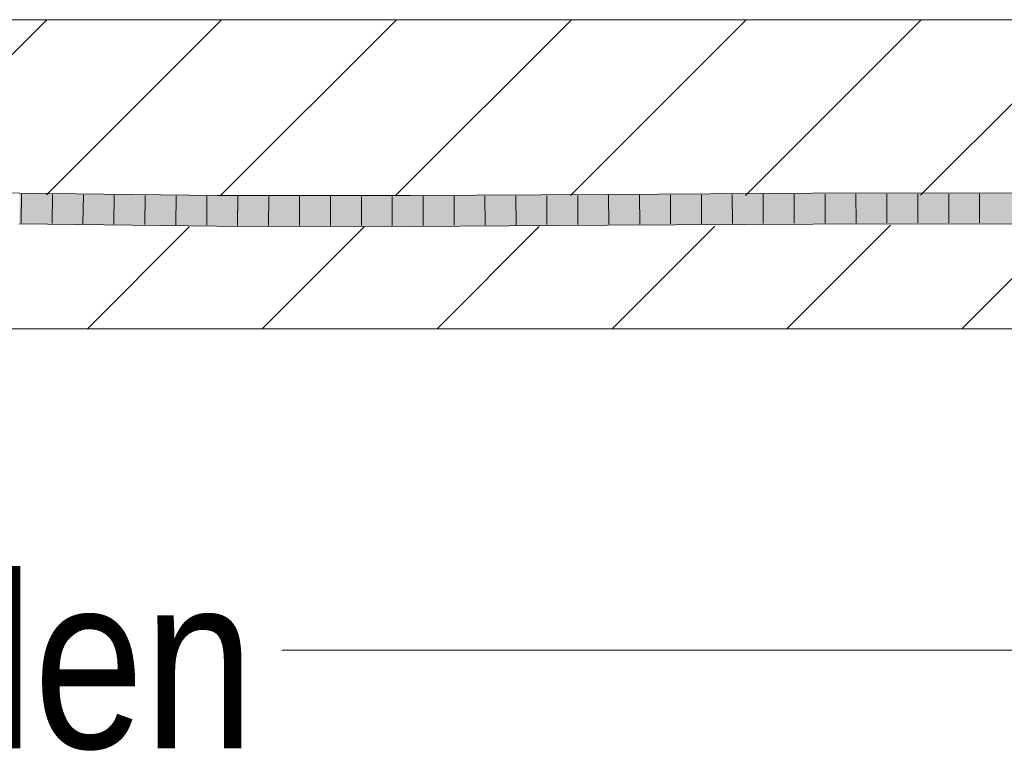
# Model space of a CAD drawing. Extents: x -620 to 300, y 62 to 1112.
# Tile 184 of 256: x 220 to 228, y 722 to 728. Entities that reach past the tile are written whole.
import ezdxf
from ezdxf.lldxf.tags import DXFTag

# ---------------------------------------------------------------- set-up
doc = ezdxf.new("R2010")
doc.units = 0
doc.layers.get('0').update_dxf_attribs({"lineweight": 13})
for name, color, linetype, lineweight, true_color in [('E_Detail_Beschriftung', 7, 'Continuous', 13, 0x009900), ('E_Detail_Wandschraffur', 7, 'Continuous', 5, 0xc0c0c0), ('E_Leerrohr 25-A06GA1MY8I', 7, 'Continuous', 9, 0xff8000), ('E_Leerrohr 25-Shading', 7, 'Continuous', 9, 0xff8000)]:
    doc.layers.add(name, color=color, linetype=linetype, lineweight=lineweight, true_color=true_color)
doc.layers.add('E_Detail_Linie_Text_Bem', color=7, linetype='Continuous', lineweight=13)
doc.styles.get("Standard").update_dxf_attribs({"font": 'ARIALN.TTF'})
tags = doc.linetypes.add('fein_strichliert', pattern=[4, 1, -2, 1]).pattern_tags.tags
tags[8:9] = [DXFTag(74, 4), DXFTag(75, 0), DXFTag(340, '0'), DXFTag(46, 0.0), DXFTag(50, 0.0), DXFTag(44, 0.0), DXFTag(45, 0.0)]
tags[6:7] = [DXFTag(74, 4), DXFTag(75, 0), DXFTag(340, '0'), DXFTag(46, 0.0), DXFTag(50, 0.0), DXFTag(44, 0.0), DXFTag(45, 0.0)]
tags[4:5] = [DXFTag(74, 4), DXFTag(75, 0), DXFTag(340, '0'), DXFTag(46, 0.0), DXFTag(50, 0.0), DXFTag(44, 0.0), DXFTag(45, 0.0)]

# ---------------------------------------------------------------- blocks, each defined once
blk = doc.blocks.new('Shading-A06GA12D8I', base_point=(172.0508, 724.3159))
at = {"layer": 'E_Leerrohr 25-Shading', "color": 30, "true_color": 0xf57b00}
for points in [[(220.247, 726.36), (220.246, 726.3044), (221.0576, 726.3497), (221.0573, 726.295)], [(220.247, 726.36), (221.8427, 726.3397), (220.2475, 726.3928), (221.8428, 726.3503)], [(221.8428, 726.3503), (221.8429, 726.3743), (220.2475, 726.3928)], [(222.3291, 726.3362), (221.8429, 726.3743), (221.8428, 726.3503)], [(221.8429, 726.3743), (222.3291, 726.3362), (223.4102, 726.3524), (223.4102, 726.3286)], [(221.8429, 726.3743), (223.4102, 726.3524), (223.4101, 726.3735)], [(224.9994, 726.3709), (224.9993, 726.3824), (223.4101, 726.3735)], [(223.4102, 726.3524), (224.9996, 726.3283), (223.4101, 726.3735), (224.9994, 726.3709)], [(224.9993, 726.3824), (225.1026, 726.3707), (226.6604, 726.3924), (226.6605, 726.3679)], [(225.1026, 726.3707), (224.9993, 726.3824), (224.9994, 726.3709)], [(224.9996, 726.3283), (225.5518, 726.3199), (224.9994, 726.3709), (225.1026, 726.3707)], [(225.1026, 726.3707), (225.5518, 726.3199), (226.6605, 726.3679), (226.6607, 726.3156)], [(226.6604, 726.3924), (227.094, 726.3676), (228.4433, 726.3953), (228.4432, 726.3664)], [(227.094, 726.3676), (226.6604, 726.3924), (226.6605, 726.3679)], [(226.6607, 726.3156), (228.1606, 726.3065), (226.6605, 726.3679), (227.094, 726.3676)], [(227.094, 726.3676), (228.1606, 726.3065), (228.4432, 726.3664), (228.443, 726.3069)], [(221.8419, 726.1974), (221.8424, 726.2859), (220.2445, 726.216), (220.246, 726.3044)], [(221.0573, 726.295), (221.8424, 726.2859), (221.0576, 726.3497), (221.8427, 726.3397)], [(223.4106, 726.1968), (223.4104, 726.2852), (221.8419, 726.1974), (221.8424, 726.2859)], [(221.8424, 726.2859), (223.4104, 726.2852), (221.8427, 726.3397), (223.4102, 726.3286)], [(221.8427, 726.3397), (222.3291, 726.3362), (221.8428, 726.3503)], [(223.4102, 726.3286), (224.9997, 726.322), (223.4102, 726.3524), (224.9996, 726.3283)], [(223.4104, 726.2852), (224.9998, 726.294), (223.4102, 726.3286), (224.9997, 726.322)], [(225.0003, 726.2056), (224.9998, 726.294), (223.4106, 726.1968), (223.4104, 726.2852)], [(224.9997, 726.322), (225.5518, 726.3199), (224.9996, 726.3283)], [(224.9998, 726.294), (226.6607, 726.304), (224.9997, 726.322), (226.6607, 726.3156)], [(226.6611, 726.2156), (226.6607, 726.304), (225.0003, 726.2056), (224.9998, 726.294)], [(226.6607, 726.304), (228.1606, 726.3065), (226.6607, 726.3156)], [(226.6611, 726.2156), (228.1601, 726.2181), (226.6607, 726.304), (228.1606, 726.3065)], [(228.1601, 726.2181), (228.4428, 726.2185), (228.1606, 726.3065), (228.443, 726.3069)]]:
    blk.add_solid(points, dxfattribs=at)
at = {"layer": 'E_Leerrohr 25-Shading', "color": 34, "true_color": 0xb05800}
for points in [[(220.2475, 726.3928), (221.8429, 726.3743), (220.2478, 726.4089), (221.8431, 726.3948)], [(221.8431, 726.3948), (221.8432, 726.4109), (220.2478, 726.4089), (220.2482, 726.4294)], [(221.8429, 726.3743), (223.4101, 726.3735), (221.8431, 726.3948), (223.4101, 726.3958)], [(223.4101, 726.3958), (223.41, 726.4102), (221.8431, 726.3948), (221.8432, 726.4109)], [(224.9992, 726.4048), (224.9991, 726.419), (223.4101, 726.3958), (223.41, 726.4102)], [(223.4101, 726.3735), (224.9993, 726.3824), (223.4101, 726.3958), (224.9992, 726.4048)], [(226.6603, 726.4151), (226.6603, 726.429), (224.9992, 726.4048), (224.9991, 726.419)], [(224.9993, 726.3824), (226.6604, 726.3924), (224.9992, 726.4048), (226.6603, 726.4151)], [(228.4433, 726.4194), (228.4433, 726.4319), (226.6603, 726.4151), (226.6603, 726.429)], [(226.6604, 726.3924), (228.4433, 726.3953), (226.6603, 726.4151), (228.4433, 726.4194)], [(220.2441, 726.193), (221.0572, 726.184), (220.2445, 726.216), (221.0573, 726.2066)], [(221.0572, 726.184), (221.8417, 726.1752), (221.0573, 726.2066), (221.8419, 726.1974)], [(223.4106, 726.1788), (223.4106, 726.1968), (221.8417, 726.1752), (221.8419, 726.1974)], [(225.0004, 726.194), (225.0003, 726.2056), (223.4106, 726.1788), (223.4106, 726.1968)], [(226.6611, 726.2109), (226.6611, 726.2156), (225.0004, 726.194), (225.0003, 726.2056)], [(225.0005, 726.169), (226.6612, 726.179), (225.0004, 726.194), (226.6611, 726.2109)], [(226.6612, 726.179), (228.1601, 726.2181), (226.6611, 726.2109)], [(226.6611, 726.2109), (227.8956, 726.2168), (226.6611, 726.2156), (226.862, 726.2159)], [(226.6612, 726.179), (228.4427, 726.1819), (228.1601, 726.2181), (228.4428, 726.2185)], [(227.8956, 726.2168), (228.1601, 726.2181), (226.862, 726.2159)], [(220.2438, 726.1794), (221.8416, 726.1609), (220.2441, 726.193), (221.8417, 726.1752)], [(221.8416, 726.1609), (223.4107, 726.1602), (221.8417, 726.1752), (223.4106, 726.1788)], [(223.4107, 726.1602), (225.0005, 726.169), (223.4106, 726.1788), (225.0004, 726.194)]]:
    blk.add_solid(points, dxfattribs=at)
blk = doc.blocks.new('Referenz-A06GA1N48I')
at = {"layer": 'E_Detail_Linie_Text_Bem', "linetype": 'Continuous', "ltscale": 0.13}
for p, q in [((190.1862, 727.8316), (250.1642, 727.8316)), ((250.1642, 725.3316), (202.1862, 725.3316))]:
    blk.add_line(p, q, dxfattribs=at)
at = {"layer": 'E_Detail_Linie_Text_Bem', "color": 0, "linetype": 'Continuous', "ltscale": 0.13}
blk.add_line((231.2132, 722.7333), (222.3679, 722.7333), dxfattribs=at)
at = {"layer": 'E_Detail_Wandschraffur', "linetype": 'ByBlock', "ltscale": 0.13}
for p, q in [((219.1089, 726.4732), (220.4673, 727.8316)), ((221.8705, 726.4064), (223.2957, 727.8316)), ((224.7016, 726.409), (226.1242, 727.8316)), ((227.5326, 726.4117), (228.9526, 727.8316)), ((220.7957, 725.3316), (221.6195, 726.1554)), ((223.6242, 725.3316), (224.4505, 726.158)), ((226.4526, 725.3316), (227.2897, 726.1687))]:
    blk.add_line(p, q, dxfattribs=at)
at = {"layer": 'E_Detail_Wandschraffur', "linetype": 'fein_strichliert', "ltscale": 0.13}
for p, q in [((220.4659, 726.416), (221.8815, 727.8316)), ((223.286, 726.4077), (224.7099, 727.8316)), ((226.1171, 726.4104), (227.5384, 727.8316)), ((222.2099, 725.3316), (223.035, 726.1567)), ((225.0384, 725.3316), (225.8685, 726.1618)), ((227.8668, 725.3316), (228.7051, 726.17))]:
    blk.add_line(p, q, dxfattribs=at)
at = {"layer": 'E_Leerrohr 25-A06GA1MY8I', "linetype": 'Continuous', "ltscale": 0.13}
for p, q in [((220.2482, 726.4294), (218.8593, 726.4628)), ((221.8432, 726.4109), (220.2482, 726.4294)), ((220.2635, 726.4217), (220.2595, 726.1867)), ((220.5133, 726.4188), (220.5096, 726.1838)), ((220.7631, 726.4159), (220.7598, 726.1809)), ((221.0128, 726.413), (221.01, 726.178)), ((221.2626, 726.4101), (221.2602, 726.1751)), ((221.5124, 726.4072), (221.5104, 726.1722)), ((221.7622, 726.4043), (221.7606, 726.1693)), ((223.41, 726.4102), (221.8432, 726.4109)), ((222.012, 726.4033), (222.0108, 726.1683)), ((222.2618, 726.4032), (222.2609, 726.1682)), ((222.5117, 726.4031), (222.5111, 726.1681)), ((222.7615, 726.403), (222.7613, 726.168)), ((223.0113, 726.4028), (223.0114, 726.1678)), ((223.2612, 726.4027), (223.2616, 726.1677)), ((224.9991, 726.419), (223.41, 726.4102)), ((223.511, 726.4032), (223.5117, 726.1682)), ((223.761, 726.4046), (223.7618, 726.1696)), ((224.0109, 726.406), (224.0118, 726.171)), ((224.2609, 726.4074), (224.2619, 726.1724)), ((224.5108, 726.4088), (224.5119, 726.1738)), ((224.7607, 726.4102), (224.762, 726.1752)), ((226.6603, 726.429), (224.9991, 726.419)), ((225.0107, 726.4116), (225.012, 726.1766)), ((225.2607, 726.4131), (225.262, 726.1781)), ((225.5107, 726.4146), (225.512, 726.1796)), ((225.7608, 726.4161), (225.7619, 726.1811)), ((226.0108, 726.4176), (226.0119, 726.1826)), ((226.2608, 726.4191), (226.2618, 726.1841)), ((226.5109, 726.4206), (226.5118, 726.1856)), ((228.4433, 726.4319), (226.6603, 726.429)), ((226.7609, 726.4217), (226.7617, 726.1867)), ((227.011, 726.4221), (227.0116, 726.1871)), ((227.2611, 726.4225), (227.2615, 726.1875)), ((227.5112, 726.4229), (227.5114, 726.1879)), ((227.7613, 726.4233), (227.7613, 726.1883)), ((228.0114, 726.4237), (228.0112, 726.1887)), ((221.8416, 726.1609), (220.2438, 726.1794)), ((223.4107, 726.1602), (221.8416, 726.1609)), ((225.0005, 726.169), (223.4107, 726.1602)), ((226.6612, 726.179), (225.0005, 726.169)), ((228.4427, 726.1819), (226.6612, 726.179))]:
    blk.add_line(p, q, dxfattribs=at)
at = {"layer": 'E_Detail_Beschriftung', "linetype": 'Continuous', "ltscale": 0.13, "insert": (215.4582, 723.339), "char_height": 1.4, "attachment_point": 1}
blk.add_mtext('{\\fArial Narrow;Endtüllen}', dxfattribs=at)

msp = doc.modelspace()

# ---------------------------------------------------------------- block references
at = {"color": 8, "lineweight": 25, "ltscale": 0.25, "true_color": 0x808080}
msp.add_blockref('Referenz-A06GA1N48I', (0, 0), dxfattribs=at)
msp.add_blockref('Shading-A06GA12D8I', (172.0508, 724.3159))

doc.saveas('drawing.dxf')
